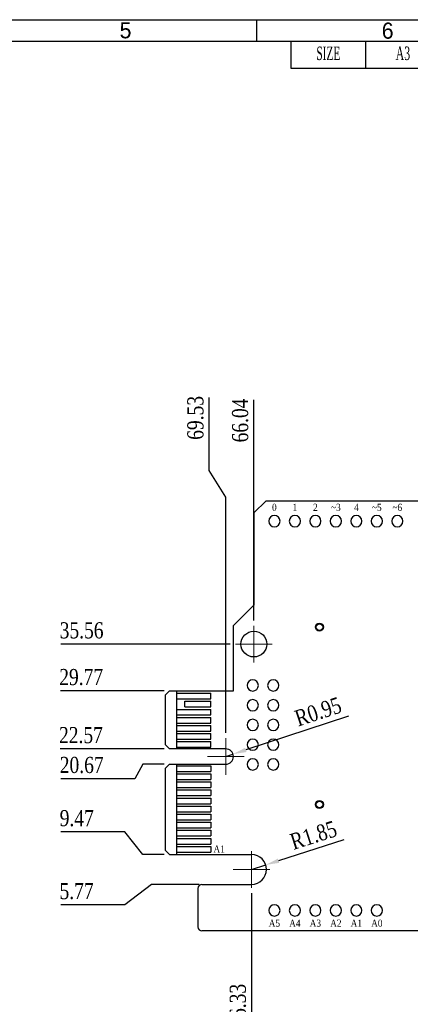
# Model space of a CAD drawing. Header units: millimetres. Extents: x 861 to 1254, y -31 to 249.
# Tile 21 of 41: x 1061 to 1133, y 66 to 249. Entities that reach past the tile are written whole.
import ezdxf
from ezdxf.enums import TextEntityAlignment as Align

# ---------------------------------------------------------------- set-up
doc = ezdxf.new("R2010")
doc.units = ezdxf.units.MM
doc.header["$LTSCALE"] = 32.67
doc.header["$PDMODE"] = 3
doc.header["$PDSIZE"] = 0.3125
doc.linetypes.add('CENTER', pattern=[0.6, 0.375, -0.075, 0.075, -0.075])
doc.layers.get('0').update_dxf_attribs({"linetype": 'CONTINUOUS'})
doc.layers.get('Defpoints').update_dxf_attribs({"linetype": 'CONTINUOUS'})
doc.layers.add('COMP_ART', color=7, linetype='CONTINUOUS')
doc.layers.add('PIN_TOP', color=10, linetype='CONTINUOUS')
for name, color, linetype, lineweight in [('中心線2', 1, 'CENTER', 15), ('尺寸標柱線', 3, 'CONTINUOUS', 15), ('文字線性', 7, 'CONTINUOUS', 25)]:
    doc.layers.add(name, color=color, linetype=linetype, lineweight=lineweight)
doc.styles.get("Standard").update_dxf_attribs({"font": 'times.ttf', "width": 0.8})
doc.styles.add('TEXTSTYLE_0', font='txt', dxfattribs={"width": 0.8})
doc.dimstyles.new('ISO-25(2)', dxfattribs={"dimtxt": 3, "dimasz": 2.5, "dimexe": 1, "dimexo": 1, "dimgap": 1, "dimtad": 1, "dimlfac": 0.666667, "dimdsep": 46, "dimtxsty": 'Standard', "dimcen": 2.5, "dimclrd": 3, "dimclre": 3, "dimclrt": 2, "dimadec": 0, "dimazin": 2, "dimtfac": 1, "dimtmove": 0, "dimatfit": 3, "dimfxl": 0, "dimarcsym": 0})

# ---------------------------------------------------------------- blocks, each defined once
blk = doc.blocks.new('ROUND_110')
blk.add_circle((0, 0), 0.0275)
blk = doc.blocks.new('*D256')
at = {"layer": 'Defpoints', "color": 0}
for p in [(1103.91, 87.46), (1203.4, 79.43), (1103.91, 70.26)]:
    blk.add_point(p, dxfattribs=at)
at = {"layer": '尺寸標柱線', "color": 3, "linetype": 'ByBlock', "lineweight": -2}
blk.add_line((1103.91, 86.46), (1103.91, 61.73), dxfattribs=at)
at = {"layer": '尺寸標柱線', "color": 2, "insert": (1101.38, 65.5), "char_height": 3, "attachment_point": 5, "rotation": 90}
blk.add_mtext('66.33', dxfattribs=at)
blk = doc.blocks.new('*D257')
at = {"layer": 'Defpoints', "color": 0}
for p in [(1095.2, 88.08), (1075.32, 84.27), (1203.4, 79.43)]:
    blk.add_point(p, dxfattribs=at)
at = {"layer": '尺寸標柱線', "color": 3, "linetype": 'ByBlock', "lineweight": -2}
for p, q in [((1085.32, 88.08), (1080.32, 84.27)), ((1094.2, 88.08), (1085.32, 88.08)), ((1080.32, 84.27), (1068.44, 84.27))]:
    blk.add_line(p, q, dxfattribs=at)
at = {"layer": '尺寸標柱線', "color": 2, "insert": (1071.38, 86.8), "char_height": 3, "attachment_point": 5}
blk.add_mtext('5.77', dxfattribs=at)
blk = doc.blocks.new('*D258')
at = {"layer": 'Defpoints', "color": 0}
for p in [(1075.36, 97.84), (1088.68, 93.63), (1203.4, 79.43)]:
    blk.add_point(p, dxfattribs=at)
at = {"layer": '尺寸標柱線', "color": 3, "linetype": 'ByBlock', "lineweight": -2}
for p, q in [((1080.36, 97.84), (1068.46, 97.84)), ((1083.68, 93.63), (1080.36, 97.84)), ((1087.68, 93.63), (1083.68, 93.63))]:
    blk.add_line(p, q, dxfattribs=at)
at = {"layer": '尺寸標柱線', "color": 2, "insert": (1071.41, 100.37), "char_height": 3, "attachment_point": 5}
blk.add_mtext('9.47', dxfattribs=at)
blk = doc.blocks.new('*D259')
at = {"layer": 'Defpoints', "color": 0}
for p in [(1077.06, 113.28), (1088.68, 113.28), (1203.4, 79.43)]:
    blk.add_point(p, dxfattribs=at)
at = {"layer": '尺寸標柱線', "color": 3, "linetype": 'ByBlock', "lineweight": -2}
blk.add_line((1087.68, 113.28), (1068.32, 113.28), dxfattribs=at)
at = {"layer": '尺寸標柱線', "color": 2, "insert": (1072.19, 115.81), "char_height": 3, "attachment_point": 5}
blk.add_mtext('22.57', dxfattribs=at)
blk = doc.blocks.new('*D260')
at = {"layer": 'Defpoints', "color": 0}
for p in [(1088.68, 110.43), (1077.2, 107.73), (1203.4, 79.43)]:
    blk.add_point(p, dxfattribs=at)
at = {"layer": '尺寸標柱線', "color": 3, "linetype": 'ByBlock', "lineweight": -2}
for p, q in [((1083.68, 110.43), (1082.2, 107.73)), ((1087.68, 110.43), (1083.68, 110.43)), ((1082.2, 107.73), (1068.46, 107.73))]:
    blk.add_line(p, q, dxfattribs=at)
at = {"layer": '尺寸標柱線', "color": 2, "insert": (1072.33, 110.26), "char_height": 3, "attachment_point": 5}
blk.add_mtext('20.67', dxfattribs=at)
blk = doc.blocks.new('*D261')
at = {"layer": 'Defpoints', "color": 0}
for p in [(1077.1, 124.08), (1088.68, 124.08), (1203.4, 79.43)]:
    blk.add_point(p, dxfattribs=at)
at = {"layer": '尺寸標柱線', "color": 3, "linetype": 'ByBlock', "lineweight": -2}
blk.add_line((1087.68, 124.08), (1068.36, 124.08), dxfattribs=at)
at = {"layer": '尺寸標柱線', "color": 2, "insert": (1072.23, 126.61), "char_height": 3, "attachment_point": 5}
blk.add_mtext('29.77', dxfattribs=at)
blk = doc.blocks.new('*D267')
at = {"layer": 'Defpoints', "color": 0}
for p in [(1077.16, 132.77), (1100.94, 132.77), (1203.4, 79.43)]:
    blk.add_point(p, dxfattribs=at)
at = {"layer": '尺寸標柱線', "color": 3, "linetype": 'ByBlock', "lineweight": -2}
blk.add_line((1099.94, 132.77), (1068.47, 132.77), dxfattribs=at)
at = {"layer": '尺寸標柱線', "color": 2, "insert": (1072.31, 135.3), "char_height": 3, "attachment_point": 5}
blk.add_mtext('35.56', dxfattribs=at)
blk = doc.blocks.new('*D270')
at = {"layer": 'Defpoints', "color": 0}
for p in [(1104.34, 169.51), (1104.34, 136.17), (1203.4, 79.43)]:
    blk.add_point(p, dxfattribs=at)
at = {"layer": '尺寸標柱線', "color": 3, "linetype": 'ByBlock', "lineweight": -2}
blk.add_line((1104.34, 137.17), (1104.34, 178.21), dxfattribs=at)
at = {"layer": '尺寸標柱線', "color": 2, "insert": (1101.81, 174.36), "char_height": 3, "attachment_point": 5, "rotation": 90}
blk.add_mtext('66.04', dxfattribs=at)
blk = doc.blocks.new('*D271')
at = {"layer": 'Defpoints', "color": 0}
for p in [(1096.02, 170.08), (1099.11, 115.26), (1203.4, 79.43)]:
    blk.add_point(p, dxfattribs=at)
at = {"layer": '尺寸標柱線', "color": 3, "linetype": 'ByBlock', "lineweight": -2}
for p, q in [((1096.02, 165.08), (1096.02, 178.61)), ((1099.11, 160.08), (1096.02, 165.08)), ((1099.11, 116.26), (1099.11, 160.08))]:
    blk.add_line(p, q, dxfattribs=at)
at = {"layer": '尺寸標柱線', "color": 2, "insert": (1093.49, 174.84), "char_height": 3, "attachment_point": 5, "rotation": 90}
blk.add_mtext('69.53', dxfattribs=at)
blk = doc.blocks.new('*D272')
at = {"layer": 'Defpoints', "color": 0}
for p in [(1106.55, 91.71), (1103.91, 90.86)]:
    blk.add_point(p, dxfattribs=at)
at = {"layer": '尺寸標柱線', "color": 3, "linetype": 'ByBlock', "lineweight": -2}
for p, q in [((1121.09, 96.37), (1108.93, 92.47)), ((1103.91, 90.86), (1106.55, 91.71))]:
    blk.add_line(p, q, dxfattribs=at)
at = {"layer": '尺寸標柱線', "color": 3}
blk.add_solid([(1108.81, 92.87), (1109.06, 92.07), (1106.55, 91.71)], dxfattribs=at)
at = {"layer": '尺寸標柱線', "color": 2, "insert": (1115.43, 97.21), "char_height": 3, "attachment_point": 5, "rotation": 17.7866}
blk.add_mtext('R1.85', dxfattribs=at)
blk = doc.blocks.new('*D273')
at = {"layer": 'Defpoints', "color": 0}
for p in [(1099.11, 111.86), (1100.46, 112.3)]:
    blk.add_point(p, dxfattribs=at)
at = {"layer": '尺寸標柱線', "color": 3, "linetype": 'ByBlock', "lineweight": -2}
for p, q in [((1121.96, 119.39), (1102.84, 113.09)), ((1099.11, 111.86), (1100.46, 112.3))]:
    blk.add_line(p, q, dxfattribs=at)
at = {"layer": '尺寸標柱線', "color": 3}
blk.add_solid([(1102.71, 113.48), (1102.97, 112.69), (1100.46, 112.3)], dxfattribs=at)
at = {"layer": '尺寸標柱線', "color": 2, "insert": (1116.29, 120.19), "char_height": 3, "attachment_point": 5, "rotation": 18.2483}
blk.add_mtext('R0.95', dxfattribs=at)

msp = doc.modelspace()

# ---------------------------------------------------------------- linework, layer by layer
at = {"color": 7, "linetype": 'Continuous', "lineweight": 30}
for p, q in [((860.87, 248.896), (1252.87, 248.896)), ((864.87, 244.896), (1248.87, 244.896))]:
    msp.add_line(p, q, dxfattribs=at)
at = {"color": 7, "linetype": 'Continuous'}
msp.add_line((1104.87, 244.896), (1104.87, 248.896), dxfattribs=at)
at = {"color": 2, "linetype": 'Continuous', "lineweight": 30}
for p, q in [((1111.245, 244.896), (1111.245, 239.896)), ((1125.12, 244.896), (1125.12, 239.896)), ((1111.245, 239.896), (1248.87, 239.896))]:
    msp.add_line(p, q, dxfattribs=at)
for p, q in [((1106.631, 159.438), (1104.345, 157.152)), ((1106.631, 159.438), (1202.655, 159.438)), ((1104.345, 157.152), (1104.345, 140.007)), ((1104.345, 140.007), (1100.535, 136.197)), ((1100.535, 124.083), (1100.535, 136.197)), ((1087.935, 123.333), (1088.685, 124.083)), ((1087.935, 114.033), (1087.935, 123.333)), ((1088.685, 124.083), (1100.535, 124.083)), ((1090.035, 113.283), (1090.035, 124.083)), ((1090.035, 123.633), (1096.335, 123.633)), ((1096.335, 122.583), (1096.335, 123.633)), ((1090.035, 122.583), (1096.335, 122.583)), ((1091.535, 121.083), (1091.535, 122.133)), ((1091.535, 122.133), (1096.335, 122.133)), ((1091.535, 121.083), (1096.335, 121.083)), ((1096.335, 121.083), (1096.335, 122.133)), ((1090.035, 120.633), (1096.335, 120.633)), ((1090.035, 119.583), (1096.335, 119.583)), ((1090.035, 119.133), (1096.335, 119.133)), ((1096.335, 119.583), (1096.335, 120.633)), ((1096.335, 118.083), (1096.335, 119.133)), ((1090.035, 118.083), (1096.335, 118.083)), ((1090.035, 117.633), (1096.335, 117.633)), ((1096.335, 116.583), (1096.335, 117.633)), ((1090.035, 116.583), (1096.335, 116.583)), ((1090.035, 116.133), (1096.335, 116.133)), ((1096.335, 115.083), (1096.335, 116.133)), ((1087.935, 114.033), (1088.685, 113.283)), ((1090.035, 115.083), (1096.335, 115.083)), ((1090.035, 114.633), (1096.335, 114.633)), ((1090.035, 113.583), (1096.335, 113.583)), ((1096.335, 113.583), (1096.335, 114.633)), ((1099.11, 113.283), (1088.685, 113.283)), ((1087.935, 109.683), (1088.685, 110.433)), ((1088.685, 110.433), (1099.11, 110.433)), ((1090.035, 93.633), (1090.035, 110.433)), ((1090.035, 110.133), (1096.335, 110.133)), ((1096.335, 110.133), (1096.335, 109.083)), ((1087.935, 94.383), (1087.935, 109.683)), ((1090.035, 109.083), (1096.335, 109.083)), ((1090.035, 108.633), (1096.335, 108.633)), ((1096.335, 108.633), (1096.335, 107.583)), ((1090.035, 107.583), (1096.335, 107.583)), ((1090.035, 107.133), (1096.335, 107.133)), ((1096.335, 107.133), (1096.335, 106.083)), ((1090.035, 106.083), (1096.335, 106.083)), ((1090.035, 105.633), (1096.335, 105.633)), ((1090.035, 104.583), (1096.335, 104.583)), ((1096.335, 105.633), (1096.335, 104.583)), ((1090.035, 104.133), (1096.335, 104.133)), ((1090.035, 103.083), (1096.335, 103.083)), ((1090.035, 102.633), (1096.335, 102.633)), ((1096.335, 104.133), (1096.335, 103.083)), ((1096.335, 102.633), (1096.335, 101.583)), ((1090.035, 101.583), (1096.335, 101.583)), ((1090.035, 101.133), (1096.335, 101.133)), ((1096.335, 101.133), (1096.335, 100.083)), ((1090.035, 100.083), (1096.335, 100.083)), ((1090.035, 99.633), (1096.335, 99.633)), ((1096.335, 99.633), (1096.335, 98.583)), ((1090.035, 98.583), (1096.335, 98.583)), ((1090.035, 98.133), (1096.335, 98.133)), ((1090.035, 97.083), (1096.335, 97.083)), ((1096.335, 98.133), (1096.335, 97.083)), ((1090.035, 96.633), (1096.335, 96.633)), ((1090.035, 95.583), (1096.335, 95.583)), ((1096.335, 96.633), (1096.335, 95.583)), ((1088.685, 93.633), (1087.935, 94.383)), ((1088.685, 93.633), (1103.91, 93.633)), ((1090.035, 95.133), (1096.335, 95.133)), ((1090.035, 94.083), (1096.335, 94.083)), ((1096.335, 95.133), (1096.335, 94.083)), ((1094.685, 88.083), (1103.91, 88.083)), ((1093.935, 87.333), (1093.935, 80.178)), ((1202.655, 79.428), (1094.685, 79.428))]:
    msp.add_line(p, q)
for centre, radius in [((1116.525, 135.933), 0.75), ((1104.345, 132.768), 2.4), ((1116.525, 102.933), 0.75)]:
    msp.add_circle(centre, radius)
for centre, radius, start, end in [((1099.11, 111.858), 1.425, 270, 90), ((1103.91, 90.858), 2.775, 270, 90), ((1094.685, 87.333), 0.75, 90, 180), ((1094.685, 80.178), 0.75, 180, 270)]:
    msp.add_arc(centre, radius, start, end)
at = {"layer": 'PIN_TOP'}
for centre in [(1116.525, 135.933), (1116.525, 102.933)]:
    msp.add_circle(centre, 0.61, dxfattribs=at)
at = {"layer": '中心線2'}
for p, q in [((1104.345, 129.368), (1104.345, 136.168)), ((1100.945, 132.768), (1107.745, 132.768)), ((1099.11, 108.458), (1099.11, 115.258)), ((1095.71, 111.858), (1102.51, 111.858)), ((1103.91, 87.458), (1103.91, 94.258)), ((1100.51, 90.858), (1107.31, 90.858))]:
    msp.add_line(p, q, dxfattribs=at)

# ---------------------------------------------------------------- block references
at = {"layer": 'COMP_ART', "xscale": -38.09999999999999, "yscale": 38.09999999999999, "zscale": 38.09999999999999, "rotation": 270}
for p in [(1108.155, 155.628), (1111.965, 155.628), (1115.775, 155.628), (1119.585, 155.628), (1123.395, 155.628), (1127.205, 155.628), (1131.015, 155.628), (1104.135, 125.073), (1107.945, 125.073), (1104.135, 121.402), (1107.945, 121.402), (1104.135, 117.732), (1107.945, 117.732), (1104.135, 114.061), (1107.945, 114.061), (1104.135, 110.391), (1107.945, 110.391), (1108.155, 83.238), (1111.965, 83.238), (1115.775, 83.238), (1119.585, 83.238), (1123.395, 83.238), (1127.205, 83.238)]:
    msp.add_blockref('ROUND_110', p, dxfattribs=at)

# ---------------------------------------------------------------- texts
at = {"color": 2, "linetype": 'Continuous', "lineweight": 30, "style": 'TEXTSTYLE_0', "width": 1.1}
for s, p, p2 in [('5', (1079.383, 245.431), (1081.583, 245.431)), ('6', (1128.121, 245.358), (1130.321, 245.358))]:
    msp.add_text(s, height=3, dxfattribs=at).set_placement(p, p2, align=Align.FIT)
at = {"color": 2, "linetype": 'Continuous', "lineweight": 30}
for s, width, p, p2 in [('SIZE', 0.56896, (1115.966, 241.396), (1120.399, 241.396)), ('A3', 0.594772, (1130.716, 241.396), (1133.399, 241.396))]:
    msp.add_text(s, height=2.5, dxfattribs=dict(at, width=width)).set_placement(p, p2, align=Align.FIT)
at = {"layer": '文字線性', "width": 0.857143}
for s, height, p in [('0', 1.333, (1108.155, 157.533)), ('1', 1.333, (1111.965, 157.533)), ('2', 1.333, (1115.775, 157.533)), ('~3', 1.3335, (1119.585, 157.533)), ('4', 1.333, (1123.395, 157.533)), ('~5', 1.3335, (1127.205, 157.533)), ('~6', 1.3335, (1131.015, 157.533)), ('A5', 1.3335, (1108.155, 80.19)), ('A4', 1.3335, (1111.965, 80.19)), ('A3', 1.3335, (1115.775, 80.19)), ('A2', 1.3335, (1119.585, 80.19)), ('A1', 1.3335, (1123.395, 80.19)), ('A0', 1.3335, (1127.205, 80.19))]:
    msp.add_text(s, height=height, dxfattribs=at).set_placement(p, align=Align.CENTER)
msp.add_text('A1', height=1.3335, dxfattribs=at).set_placement((1096.83, 93.978))

# ---------------------------------------------------------------- dimensions: what is measured, and where the dimension line sits
at = {"layer": '尺寸標柱線'}
for feature_location, offset, dtype, picture, middle in [((1099.11, 115.258), (-3.086, 54.822), 1, '*D271', (1093.493, 174.844)), ((1104.345, 136.168), (0, 33.343), 1, '*D270', (1101.814, 174.36)), ((1100.945, 132.768), (-23.786, 0), 0, '*D267', (1072.312, 135.298)), ((1088.685, 124.083), (-11.59, 0), 0, '*D261', (1072.225, 126.613)), ((1088.685, 113.283), (-11.622, 0), 0, '*D259', (1072.192, 115.813)), ((1088.685, 110.433), (-11.48, -2.708), 0, '*D260', (1072.334, 110.256)), ((1088.685, 93.633), (-13.321, 4.204), 0, '*D258', (1071.412, 100.367)), ((1095.199, 88.083), (-19.882, -3.808), 0, '*D257', (1071.379, 86.805)), ((1103.91, 87.458), (0, -17.199), 1, '*D256', (1101.379, 65.496))]:
    dim = msp.add_ordinate_dim(feature_location=feature_location, offset=offset, dtype=dtype, origin=(1203.405, 79.428), dimstyle='ISO-25(2)', override={"dimarcsym": 1}, dxfattribs=at)
    dim.commit()
    dim.dimension.update_dxf_attribs({"geometry": picture, "text_midpoint": middle})
dim = msp.add_radius_dim(center=(1099.11, 111.858), mpoint=(1100.463, 112.304), dimstyle='ISO-25(2)', override={"dimarcsym": 1}, dxfattribs=at)
dim.commit()
dim.dimension.update_dxf_attribs({"geometry": '*D273', "text_midpoint": (1117.08, 117.783), "dimtype": 164})
dim = msp.add_radius_dim(center=(1103.91, 90.858), mpoint=(1106.552, 91.706), dimstyle='ISO-25(2)', override={"dimarcsym": 1}, dxfattribs=at)
dim.commit()
dim.dimension.update_dxf_attribs({"geometry": '*D272', "text_midpoint": (1115.43, 97.211)})

doc.saveas('drawing.dxf')
